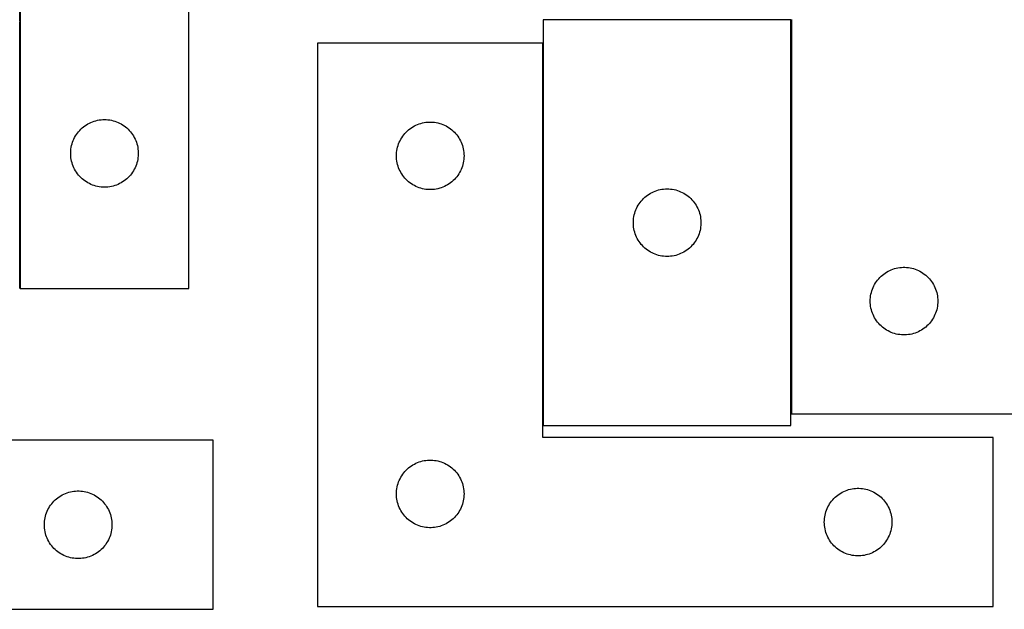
# Model space of a CAD drawing. Header units: millimetres. Extents: x 7 to 1441, y 7 to 449.
# Tile 4 of 6: x 778 to 1215, y 7 to 269. Entities that reach past the tile are written whole.
import ezdxf

# ---------------------------------------------------------------- set-up
doc = ezdxf.new("R2010")
doc.units = ezdxf.units.MM
doc.layers.add('COMMON', color=5, linetype='CONTINUOUS', true_color=0x0000ff)
doc.layers.add('CUT', color=7, linetype='CONTINUOUS', true_color=0x000000)

msp = doc.modelspace()

# ---------------------------------------------------------------- linework, layer by layer
at = {"layer": 'COMMON'}
for p, q in [((777.583703, 268.066713), (777.583703, 448.066713)), ((777.583703, 149.428522), (777.583703, 267.866712)), ((1120.133423, 93.885118), (1120.133423, 268.685117)), ((1009.933421, 258.350648), (1009.933421, 88.685117))]:
    msp.add_line(p, q, dxfattribs=at)
at = {"layer": 'CUT'}
for p, q in [((777.683703, 449.428522), (777.683703, 149.428522)), ((852.683703, 149.428522), (852.683703, 349.428522)), ((1010.033422, 268.685117), (1010.033422, 88.685117)), ((1120.033422, 268.685117), (1010.033422, 268.685117)), ((1120.033422, 88.685117), (1120.033422, 268.685117)), ((1120.233423, 268.885118), (1120.233423, 93.885118)), ((1009.833421, 258.350648), (909.833421, 258.350648)), ((909.833421, 258.350648), (909.833421, 8.350648)), ((1009.833421, 83.350648), (1009.833421, 258.350648)), ((808.477296, 222.845828), (809.176894, 223.173275)), ((809.176894, 223.173275), (809.892421, 223.464274)), ((809.892421, 223.464274), (810.62198, 223.718052)), ((810.62198, 223.718052), (811.363636, 223.933938)), ((811.363636, 223.933938), (812.115422, 224.111357)), ((812.115422, 224.111357), (812.875344, 224.24984)), ((812.875344, 224.24984), (813.641388, 224.34902)), ((813.641388, 224.34902), (814.411521, 224.408633)), ((814.411521, 224.408633), (815.183703, 224.428522)), ((815.183703, 224.428522), (815.955884, 224.408633)), ((815.955884, 224.408633), (816.726018, 224.34902)), ((816.726018, 224.34902), (817.492061, 224.24984)), ((817.492061, 224.24984), (818.251984, 224.111357)), ((818.251984, 224.111357), (819.003769, 223.933938)), ((819.003769, 223.933938), (819.745425, 223.718052)), ((819.745425, 223.718052), (820.474984, 223.464274)), ((820.474984, 223.464274), (821.190511, 223.173275)), ((821.190511, 223.173275), (821.89011, 222.845828)), ((956.388105, 222.949613), (957.14421, 223.107617)), ((957.14421, 223.107617), (957.907446, 223.226488)), ((957.907446, 223.226488), (958.675789, 223.305911)), ((958.675789, 223.305911), (959.447202, 223.345675)), ((959.447202, 223.345675), (960.21964, 223.345675)), ((960.21964, 223.345675), (960.991053, 223.305911)), ((960.991053, 223.305911), (961.759396, 223.226488)), ((961.759396, 223.226488), (962.522632, 223.107617)), ((962.522632, 223.107617), (963.278737, 222.949613)), ((803.186114, 218.431736), (803.665496, 219.037419)), ((803.665496, 219.037419), (804.175422, 219.617622)), ((804.175422, 219.617622), (804.71454, 220.170805)), ((804.71454, 220.170805), (805.281421, 220.695501)), ((805.281421, 220.695501), (805.87456, 221.190319)), ((805.87456, 221.190319), (806.492386, 221.653947)), ((806.492386, 221.653947), (807.13326, 222.085155)), ((807.13326, 222.085155), (807.795482, 222.4828)), ((807.795482, 222.4828), (808.477296, 222.845828)), ((821.89011, 222.845828), (822.571924, 222.4828)), ((822.571924, 222.4828), (823.234146, 222.085155)), ((823.234146, 222.085155), (823.875019, 221.653947)), ((823.875019, 221.653947), (824.492845, 221.190319)), ((824.492845, 221.190319), (825.085984, 220.695501)), ((825.085984, 220.695501), (825.652865, 220.170805)), ((825.652865, 220.170805), (826.191983, 219.617622)), ((826.191983, 219.617622), (826.701909, 219.037419)), ((826.701909, 219.037419), (827.181291, 218.431736)), ((948.566442, 218.25293), (949.091138, 218.81981)), ((949.091138, 218.81981), (949.644321, 219.358928)), ((949.644321, 219.358928), (950.224523, 219.868854)), ((950.224523, 219.868854), (950.830207, 220.348236)), ((950.830207, 220.348236), (951.459765, 220.795803)), ((951.459765, 220.795803), (952.111529, 221.210367)), ((952.111529, 221.210367), (952.78377, 221.59083)), ((952.78377, 221.59083), (953.474705, 221.936182)), ((953.474705, 221.936182), (954.182503, 222.245507)), ((954.182503, 222.245507), (954.905285, 222.517986)), ((954.905285, 222.517986), (955.641136, 222.752896)), ((955.641136, 222.752896), (956.388105, 222.949613)), ((963.278737, 222.949613), (964.025705, 222.752896)), ((964.025705, 222.752896), (964.761557, 222.517986)), ((964.761557, 222.517986), (965.484339, 222.245507)), ((965.484339, 222.245507), (966.192137, 221.936182)), ((966.192137, 221.936182), (966.883072, 221.59083)), ((966.883072, 221.59083), (967.555313, 221.210367)), ((967.555313, 221.210367), (968.207077, 220.795803)), ((968.207077, 220.795803), (968.836635, 220.348236)), ((968.836635, 220.348236), (969.442319, 219.868854)), ((969.442319, 219.868854), (970.022521, 219.358928)), ((970.022521, 219.358928), (970.575704, 218.81981)), ((970.575704, 218.81981), (971.1004, 218.25293)), ((800.781455, 213.620806), (801.016364, 214.356657)), ((801.016364, 214.356657), (801.288843, 215.07944)), ((801.288843, 215.07944), (801.598169, 215.787238)), ((801.598169, 215.787238), (801.943521, 216.478173)), ((801.943521, 216.478173), (802.323983, 217.150414)), ((802.323983, 217.150414), (802.738547, 217.802178)), ((802.738547, 217.802178), (803.186114, 218.431736)), ((827.181291, 218.431736), (827.628858, 217.802178)), ((827.628858, 217.802178), (828.043422, 217.150414)), ((828.043422, 217.150414), (828.423885, 216.478173)), ((828.423885, 216.478173), (828.769237, 215.787238)), ((828.769237, 215.787238), (829.078562, 215.07944)), ((829.078562, 215.07944), (829.351041, 214.356657)), ((829.351041, 214.356657), (829.585951, 213.620806)), ((945.797669, 213.641929), (946.088667, 214.357456)), ((946.088667, 214.357456), (946.416115, 215.057055)), ((946.416115, 215.057055), (946.779142, 215.738869)), ((946.779142, 215.738869), (947.176788, 216.401091)), ((947.176788, 216.401091), (947.607996, 217.041964)), ((947.607996, 217.041964), (948.071624, 217.65979)), ((948.071624, 217.65979), (948.566442, 218.25293)), ((971.1004, 218.25293), (971.595218, 217.65979)), ((971.595218, 217.65979), (972.058846, 217.041964)), ((972.058846, 217.041964), (972.490054, 216.401091)), ((972.490054, 216.401091), (972.8877, 215.738869)), ((972.8877, 215.738869), (973.250727, 215.057055)), ((973.250727, 215.057055), (973.578175, 214.357456)), ((973.578175, 214.357456), (973.869173, 213.641929)), ((800.188676, 209.81474), (800.22844, 210.586154)), ((800.22844, 210.586154), (800.307863, 211.354497)), ((800.307863, 211.354497), (800.426733, 212.117733)), ((800.426733, 212.117733), (800.584737, 212.873838)), ((800.584737, 212.873838), (800.781455, 213.620806)), ((829.585951, 213.620806), (829.782668, 212.873838)), ((829.782668, 212.873838), (829.940672, 212.117733)), ((829.940672, 212.117733), (830.059543, 211.354497)), ((830.059543, 211.354497), (830.138966, 210.586154)), ((830.138966, 210.586154), (830.17873, 209.81474)), ((944.85331, 209.122829), (944.912923, 209.892963)), ((944.912923, 209.892963), (945.012102, 210.659006)), ((945.012102, 210.659006), (945.150586, 211.418929)), ((945.150586, 211.418929), (945.328005, 212.170714)), ((945.328005, 212.170714), (945.54389, 212.91237)), ((945.54389, 212.91237), (945.797669, 213.641929)), ((973.869173, 213.641929), (974.122952, 212.91237)), ((974.122952, 212.91237), (974.338837, 212.170714)), ((974.338837, 212.170714), (974.516256, 211.418929)), ((974.516256, 211.418929), (974.654739, 210.659006)), ((974.654739, 210.659006), (974.753919, 209.892963)), ((974.753919, 209.892963), (974.813532, 209.122829)), ((800.188676, 209.042303), (800.188676, 209.81474)), ((800.22844, 208.27089), (800.188676, 209.042303)), ((800.307863, 207.502546), (800.22844, 208.27089)), ((800.426733, 206.73931), (800.307863, 207.502546)), ((800.584737, 205.983206), (800.426733, 206.73931)), ((800.781455, 205.236237), (800.584737, 205.983206)), ((829.782668, 205.983206), (829.585951, 205.236237)), ((829.940672, 206.73931), (829.782668, 205.983206)), ((830.059543, 207.502546), (829.940672, 206.73931)), ((830.138966, 208.27089), (830.059543, 207.502546)), ((830.17873, 209.042303), (830.138966, 208.27089)), ((830.17873, 209.81474), (830.17873, 209.042303)), ((944.833421, 208.350648), (944.85331, 209.122829)), ((944.85331, 207.578466), (944.833421, 208.350648)), ((944.912923, 206.808333), (944.85331, 207.578466)), ((945.012102, 206.042289), (944.912923, 206.808333)), ((945.150586, 205.282367), (945.012102, 206.042289)), ((974.654739, 206.042289), (974.516256, 205.282367)), ((974.753919, 206.808333), (974.654739, 206.042289)), ((974.813532, 207.578466), (974.753919, 206.808333)), ((974.813532, 209.122829), (974.833421, 208.350648)), ((974.833421, 208.350648), (974.813532, 207.578466)), ((801.016364, 204.500386), (800.781455, 205.236237)), ((801.288843, 203.777603), (801.016364, 204.500386)), ((801.598169, 203.069806), (801.288843, 203.777603)), ((801.943521, 202.378871), (801.598169, 203.069806)), ((802.323983, 201.70663), (801.943521, 202.378871)), ((802.738547, 201.054866), (802.323983, 201.70663)), ((828.043422, 201.70663), (827.628858, 201.054866)), ((828.423885, 202.378871), (828.043422, 201.70663)), ((828.769237, 203.069806), (828.423885, 202.378871)), ((829.078562, 203.777603), (828.769237, 203.069806)), ((829.351041, 204.500386), (829.078562, 203.777603)), ((829.585951, 205.236237), (829.351041, 204.500386)), ((945.328005, 204.530581), (945.150586, 205.282367)), ((945.54389, 203.788925), (945.328005, 204.530581)), ((945.797669, 203.059366), (945.54389, 203.788925)), ((946.088667, 202.343839), (945.797669, 203.059366)), ((946.416115, 201.644241), (946.088667, 202.343839)), ((946.779142, 200.962427), (946.416115, 201.644241)), ((973.250727, 201.644241), (972.8877, 200.962427)), ((973.578175, 202.343839), (973.250727, 201.644241)), ((973.869173, 203.059366), (973.578175, 202.343839)), ((974.122952, 203.788925), (973.869173, 203.059366)), ((974.338837, 204.530581), (974.122952, 203.788925)), ((974.516256, 205.282367), (974.338837, 204.530581)), ((803.186114, 200.425308), (802.738547, 201.054866)), ((803.665496, 199.819624), (803.186114, 200.425308)), ((804.175422, 199.239422), (803.665496, 199.819624)), ((804.71454, 198.686239), (804.175422, 199.239422)), ((805.281421, 198.161543), (804.71454, 198.686239)), ((805.87456, 197.666725), (805.281421, 198.161543)), ((806.492386, 197.203097), (805.87456, 197.666725)), ((807.13326, 196.771888), (806.492386, 197.203097)), ((807.795482, 196.374243), (807.13326, 196.771888)), ((823.234146, 196.771888), (822.571924, 196.374243)), ((823.875019, 197.203097), (823.234146, 196.771888)), ((824.492845, 197.666725), (823.875019, 197.203097)), ((825.085984, 198.161543), (824.492845, 197.666725)), ((825.652865, 198.686239), (825.085984, 198.161543)), ((826.191983, 199.239422), (825.652865, 198.686239)), ((826.701909, 199.819624), (826.191983, 199.239422)), ((827.181291, 200.425308), (826.701909, 199.819624)), ((827.628858, 201.054866), (827.181291, 200.425308)), ((947.176788, 200.300205), (946.779142, 200.962427)), ((947.607996, 199.659331), (947.176788, 200.300205)), ((948.071624, 199.041505), (947.607996, 199.659331)), ((948.566442, 198.448366), (948.071624, 199.041505)), ((949.091138, 197.881485), (948.566442, 198.448366)), ((949.644321, 197.342367), (949.091138, 197.881485)), ((950.224523, 196.832441), (949.644321, 197.342367)), ((950.830207, 196.353059), (950.224523, 196.832441)), ((969.442319, 196.832441), (968.836635, 196.353059)), ((970.022521, 197.342367), (969.442319, 196.832441)), ((970.575704, 197.881485), (970.022521, 197.342367)), ((971.1004, 198.448366), (970.575704, 197.881485)), ((971.595218, 199.041505), (971.1004, 198.448366)), ((972.058846, 199.659331), (971.595218, 199.041505)), ((972.490054, 200.300205), (972.058846, 199.659331)), ((972.8877, 200.962427), (972.490054, 200.300205)), ((808.477296, 196.011216), (807.795482, 196.374243)), ((809.176894, 195.683768), (808.477296, 196.011216)), ((809.892421, 195.392769), (809.176894, 195.683768)), ((810.62198, 195.138991), (809.892421, 195.392769)), ((811.363636, 194.923106), (810.62198, 195.138991)), ((812.115422, 194.745686), (811.363636, 194.923106)), ((812.875344, 194.607203), (812.115422, 194.745686)), ((813.641388, 194.508024), (812.875344, 194.607203)), ((814.411521, 194.44841), (813.641388, 194.508024)), ((815.183703, 194.428522), (814.411521, 194.44841)), ((815.955884, 194.44841), (815.183703, 194.428522)), ((816.726018, 194.508024), (815.955884, 194.44841)), ((817.492061, 194.607203), (816.726018, 194.508024)), ((818.251984, 194.745686), (817.492061, 194.607203)), ((819.003769, 194.923106), (818.251984, 194.745686)), ((819.745425, 195.138991), (819.003769, 194.923106)), ((820.474984, 195.392769), (819.745425, 195.138991)), ((821.190511, 195.683768), (820.474984, 195.392769)), ((821.89011, 196.011216), (821.190511, 195.683768)), ((822.571924, 196.374243), (821.89011, 196.011216)), ((951.459765, 195.905492), (950.830207, 196.353059)), ((952.111529, 195.490928), (951.459765, 195.905492)), ((952.78377, 195.110466), (952.111529, 195.490928)), ((953.474705, 194.765114), (952.78377, 195.110466)), ((954.182503, 194.455788), (953.474705, 194.765114)), ((954.905285, 194.183309), (954.182503, 194.455788)), ((955.641136, 193.9484), (954.905285, 194.183309)), ((956.388105, 193.751682), (955.641136, 193.9484)), ((957.14421, 193.593678), (956.388105, 193.751682)), ((957.907446, 193.474808), (957.14421, 193.593678)), ((958.675789, 193.395385), (957.907446, 193.474808)), ((959.447202, 193.355621), (958.675789, 193.395385)), ((960.21964, 193.355621), (959.447202, 193.355621)), ((960.991053, 193.395385), (960.21964, 193.355621)), ((961.759396, 193.474808), (960.991053, 193.395385)), ((962.522632, 193.593678), (961.759396, 193.474808)), ((963.278737, 193.751682), (962.522632, 193.593678)), ((964.025705, 193.9484), (963.278737, 193.751682)), ((964.761557, 194.183309), (964.025705, 193.9484)), ((965.484339, 194.455788), (964.761557, 194.183309)), ((966.192137, 194.765114), (965.484339, 194.455788)), ((966.883072, 195.110466), (966.192137, 194.765114)), ((967.555313, 195.490928), (966.883072, 195.110466)), ((968.207077, 195.905492), (967.555313, 195.490928)), ((968.836635, 196.353059), (968.207077, 195.905492)), ((1058.327015, 192.102423), (1059.026613, 192.42987)), ((1059.026613, 192.42987), (1059.742141, 192.720869)), ((1059.742141, 192.720869), (1060.471699, 192.974648)), ((1060.471699, 192.974648), (1061.213355, 193.190533)), ((1061.213355, 193.190533), (1061.965141, 193.367952)), ((1061.965141, 193.367952), (1062.725063, 193.506435)), ((1062.725063, 193.506435), (1063.491107, 193.605615)), ((1063.491107, 193.605615), (1064.261241, 193.665228)), ((1064.261241, 193.665228), (1065.033422, 193.685117)), ((1065.033422, 193.685117), (1065.805603, 193.665228)), ((1065.805603, 193.665228), (1066.575737, 193.605615)), ((1066.575737, 193.605615), (1067.341781, 193.506435)), ((1067.341781, 193.506435), (1068.101703, 193.367952)), ((1068.101703, 193.367952), (1068.853489, 193.190533)), ((1068.853489, 193.190533), (1069.595144, 192.974648)), ((1069.595144, 192.974648), (1070.324703, 192.720869)), ((1070.324703, 192.720869), (1071.040231, 192.42987)), ((1071.040231, 192.42987), (1071.739829, 192.102423)), ((1053.035833, 187.688331), (1053.515215, 188.294014)), ((1053.515215, 188.294014), (1054.025141, 188.874217)), ((1054.025141, 188.874217), (1054.56426, 189.4274)), ((1054.56426, 189.4274), (1055.13114, 189.952096)), ((1055.13114, 189.952096), (1055.72428, 190.446914)), ((1055.72428, 190.446914), (1056.342105, 190.910542)), ((1056.342105, 190.910542), (1056.982979, 191.34175)), ((1056.982979, 191.34175), (1057.645201, 191.739395)), ((1057.645201, 191.739395), (1058.327015, 192.102423)), ((1071.739829, 192.102423), (1072.421643, 191.739395)), ((1072.421643, 191.739395), (1073.083865, 191.34175)), ((1073.083865, 191.34175), (1073.724738, 190.910542)), ((1073.724738, 190.910542), (1074.342564, 190.446914)), ((1074.342564, 190.446914), (1074.935704, 189.952096)), ((1074.935704, 189.952096), (1075.502584, 189.4274)), ((1075.502584, 189.4274), (1076.041702, 188.874217)), ((1076.041702, 188.874217), (1076.551629, 188.294014)), ((1076.551629, 188.294014), (1077.031011, 187.688331)), ((1050.866084, 183.613253), (1051.138562, 184.336035)), ((1051.138562, 184.336035), (1051.447888, 185.043833)), ((1051.447888, 185.043833), (1051.79324, 185.734768)), ((1051.79324, 185.734768), (1052.173703, 186.407009)), ((1052.173703, 186.407009), (1052.588267, 187.058773)), ((1052.588267, 187.058773), (1053.035833, 187.688331)), ((1077.031011, 187.688331), (1077.478577, 187.058773)), ((1077.478577, 187.058773), (1077.893141, 186.407009)), ((1077.893141, 186.407009), (1078.273604, 185.734768)), ((1078.273604, 185.734768), (1078.618956, 185.043833)), ((1078.618956, 185.043833), (1078.928281, 184.336035)), ((1078.928281, 184.336035), (1079.20076, 183.613253)), ((1050.038395, 179.071336), (1050.078159, 179.842749)), ((1050.078159, 179.842749), (1050.157582, 180.611092)), ((1050.157582, 180.611092), (1050.276453, 181.374328)), ((1050.276453, 181.374328), (1050.434456, 182.130433)), ((1050.434456, 182.130433), (1050.631174, 182.877401)), ((1050.631174, 182.877401), (1050.866084, 183.613253)), ((1079.20076, 183.613253), (1079.43567, 182.877401)), ((1079.43567, 182.877401), (1079.632388, 182.130433)), ((1079.632388, 182.130433), (1079.790391, 181.374328)), ((1079.790391, 181.374328), (1079.909262, 180.611092)), ((1079.909262, 180.611092), (1079.988685, 179.842749)), ((1079.988685, 179.842749), (1080.028449, 179.071336)), ((1050.038395, 178.298898), (1050.038395, 179.071336)), ((1050.078159, 177.527485), (1050.038395, 178.298898)), ((1050.157582, 176.759141), (1050.078159, 177.527485)), ((1050.276453, 175.995905), (1050.157582, 176.759141)), ((1050.434456, 175.239801), (1050.276453, 175.995905)), ((1050.631174, 174.492832), (1050.434456, 175.239801)), ((1079.632388, 175.239801), (1079.43567, 174.492832)), ((1079.790391, 175.995905), (1079.632388, 175.239801)), ((1079.909262, 176.759141), (1079.790391, 175.995905)), ((1079.988685, 177.527485), (1079.909262, 176.759141)), ((1080.028449, 178.298898), (1079.988685, 177.527485)), ((1080.028449, 179.071336), (1080.028449, 178.298898)), ((1050.866084, 173.756981), (1050.631174, 174.492832)), ((1051.138562, 173.034198), (1050.866084, 173.756981)), ((1051.447888, 172.326401), (1051.138562, 173.034198)), ((1051.79324, 171.635466), (1051.447888, 172.326401)), ((1052.173703, 170.963225), (1051.79324, 171.635466)), ((1052.588267, 170.311461), (1052.173703, 170.963225)), ((1077.893141, 170.963225), (1077.478577, 170.311461)), ((1078.273604, 171.635466), (1077.893141, 170.963225)), ((1078.618956, 172.326401), (1078.273604, 171.635466)), ((1078.928281, 173.034198), (1078.618956, 172.326401)), ((1079.20076, 173.756981), (1078.928281, 173.034198)), ((1079.43567, 174.492832), (1079.20076, 173.756981)), ((1053.035833, 169.681903), (1052.588267, 170.311461)), ((1053.515215, 169.076219), (1053.035833, 169.681903)), ((1054.025141, 168.496017), (1053.515215, 169.076219)), ((1054.56426, 167.942834), (1054.025141, 168.496017)), ((1055.13114, 167.418138), (1054.56426, 167.942834)), ((1055.72428, 166.92332), (1055.13114, 167.418138)), ((1056.342105, 166.459692), (1055.72428, 166.92332)), ((1056.982979, 166.028483), (1056.342105, 166.459692)), ((1073.724738, 166.459692), (1073.083865, 166.028483)), ((1074.342564, 166.92332), (1073.724738, 166.459692)), ((1074.935704, 167.418138), (1074.342564, 166.92332)), ((1075.502584, 167.942834), (1074.935704, 167.418138)), ((1076.041702, 168.496017), (1075.502584, 167.942834)), ((1076.551629, 169.076219), (1076.041702, 168.496017)), ((1077.031011, 169.681903), (1076.551629, 169.076219)), ((1077.478577, 170.311461), (1077.031011, 169.681903)), ((1057.645201, 165.630838), (1056.982979, 166.028483)), ((1058.327015, 165.267811), (1057.645201, 165.630838)), ((1059.026613, 164.940363), (1058.327015, 165.267811)), ((1059.742141, 164.649365), (1059.026613, 164.940363)), ((1060.471699, 164.395586), (1059.742141, 164.649365)), ((1061.213355, 164.179701), (1060.471699, 164.395586)), ((1061.965141, 164.002282), (1061.213355, 164.179701)), ((1062.725063, 163.863798), (1061.965141, 164.002282)), ((1063.491107, 163.764619), (1062.725063, 163.863798)), ((1064.261241, 163.705005), (1063.491107, 163.764619)), ((1065.033422, 163.685117), (1064.261241, 163.705005)), ((1065.805603, 163.705005), (1065.033422, 163.685117)), ((1066.575737, 163.764619), (1065.805603, 163.705005)), ((1067.341781, 163.863798), (1066.575737, 163.764619)), ((1068.101703, 164.002282), (1067.341781, 163.863798)), ((1068.853489, 164.179701), (1068.101703, 164.002282)), ((1069.595144, 164.395586), (1068.853489, 164.179701)), ((1070.324703, 164.649365), (1069.595144, 164.395586)), ((1071.040231, 164.940363), (1070.324703, 164.649365)), ((1071.739829, 165.267811), (1071.040231, 164.940363)), ((1072.421643, 165.630838), (1071.739829, 165.267811)), ((1073.083865, 166.028483), (1072.421643, 165.630838)), ((1163.183772, 157.1253), (1163.874707, 157.470652)), ((1163.874707, 157.470652), (1164.582505, 157.779977)), ((1164.582505, 157.779977), (1165.305287, 158.052456)), ((1165.305287, 158.052456), (1166.041138, 158.287366)), ((1166.041138, 158.287366), (1166.788107, 158.484083)), ((1166.788107, 158.484083), (1167.544212, 158.642087)), ((1167.544212, 158.642087), (1168.307448, 158.760958)), ((1168.307448, 158.760958), (1169.075791, 158.840381)), ((1169.075791, 158.840381), (1169.847204, 158.880145)), ((1169.847204, 158.880145), (1170.619642, 158.880145)), ((1170.619642, 158.880145), (1171.391055, 158.840381)), ((1171.391055, 158.840381), (1172.159398, 158.760958)), ((1172.159398, 158.760958), (1172.922634, 158.642087)), ((1172.922634, 158.642087), (1173.678739, 158.484083)), ((1173.678739, 158.484083), (1174.425707, 158.287366)), ((1174.425707, 158.287366), (1175.161559, 158.052456)), ((1175.161559, 158.052456), (1175.884341, 157.779977)), ((1175.884341, 157.779977), (1176.592139, 157.470652)), ((1176.592139, 157.470652), (1177.283074, 157.1253)), ((1158.007998, 152.576434), (1158.471626, 153.19426)), ((1158.471626, 153.19426), (1158.966444, 153.7874)), ((1158.966444, 153.7874), (1159.49114, 154.35428)), ((1159.49114, 154.35428), (1160.044323, 154.893398)), ((1160.044323, 154.893398), (1160.624525, 155.403324)), ((1160.624525, 155.403324), (1161.230209, 155.882706)), ((1161.230209, 155.882706), (1161.859767, 156.330273)), ((1161.859767, 156.330273), (1162.511531, 156.744837)), ((1162.511531, 156.744837), (1163.183772, 157.1253)), ((1177.283074, 157.1253), (1177.955315, 156.744837)), ((1177.955315, 156.744837), (1178.607079, 156.330273)), ((1178.607079, 156.330273), (1179.236637, 155.882706)), ((1179.236637, 155.882706), (1179.842321, 155.403324)), ((1179.842321, 155.403324), (1180.422523, 154.893398)), ((1180.422523, 154.893398), (1180.975706, 154.35428)), ((1180.975706, 154.35428), (1181.500402, 153.7874)), ((1181.500402, 153.7874), (1181.99522, 153.19426)), ((1181.99522, 153.19426), (1182.458848, 152.576434)), ((777.683703, 149.428522), (852.683703, 149.428522)), ((1155.943892, 148.44684), (1156.197671, 149.176399)), ((1156.197671, 149.176399), (1156.488669, 149.891926)), ((1156.488669, 149.891926), (1156.816117, 150.591525)), ((1156.816117, 150.591525), (1157.179144, 151.273339)), ((1157.179144, 151.273339), (1157.57679, 151.935561)), ((1157.57679, 151.935561), (1158.007998, 152.576434)), ((1182.458848, 152.576434), (1182.890056, 151.935561)), ((1182.890056, 151.935561), (1183.287702, 151.273339)), ((1183.287702, 151.273339), (1183.650729, 150.591525)), ((1183.650729, 150.591525), (1183.978177, 149.891926)), ((1183.978177, 149.891926), (1184.269175, 149.176399)), ((1184.269175, 149.176399), (1184.522954, 148.44684)), ((1155.233423, 143.885118), (1155.253312, 144.657299)), ((1155.253312, 144.657299), (1155.312925, 145.427433)), ((1155.312925, 145.427433), (1155.412104, 146.193476)), ((1155.412104, 146.193476), (1155.550588, 146.953399)), ((1155.550588, 146.953399), (1155.728007, 147.705185)), ((1155.728007, 147.705185), (1155.943892, 148.44684)), ((1184.522954, 148.44684), (1184.738839, 147.705185)), ((1184.738839, 147.705185), (1184.916258, 146.953399)), ((1184.916258, 146.953399), (1185.054741, 146.193476)), ((1185.054741, 146.193476), (1185.153921, 145.427433)), ((1185.153921, 145.427433), (1185.213534, 144.657299)), ((1185.213534, 144.657299), (1185.233423, 143.885118)), ((1155.253312, 143.112936), (1155.233423, 143.885118)), ((1155.312925, 142.342803), (1155.253312, 143.112936)), ((1155.412104, 141.576759), (1155.312925, 142.342803)), ((1155.550588, 140.816837), (1155.412104, 141.576759)), ((1155.728007, 140.065051), (1155.550588, 140.816837)), ((1155.943892, 139.323395), (1155.728007, 140.065051)), ((1184.738839, 140.065051), (1184.522954, 139.323395)), ((1184.916258, 140.816837), (1184.738839, 140.065051)), ((1185.054741, 141.576759), (1184.916258, 140.816837)), ((1185.153921, 142.342803), (1185.054741, 141.576759)), ((1185.213534, 143.112936), (1185.153921, 142.342803)), ((1185.233423, 143.885118), (1185.213534, 143.112936)), ((1156.197671, 138.593837), (1155.943892, 139.323395)), ((1156.488669, 137.878309), (1156.197671, 138.593837)), ((1156.816117, 137.178711), (1156.488669, 137.878309)), ((1157.179144, 136.496897), (1156.816117, 137.178711)), ((1157.57679, 135.834675), (1157.179144, 136.496897)), ((1158.007998, 135.193801), (1157.57679, 135.834675)), ((1182.890056, 135.834675), (1182.458848, 135.193801)), ((1183.287702, 136.496897), (1182.890056, 135.834675)), ((1183.650729, 137.178711), (1183.287702, 136.496897)), ((1183.978177, 137.878309), (1183.650729, 137.178711)), ((1184.269175, 138.593837), (1183.978177, 137.878309)), ((1184.522954, 139.323395), (1184.269175, 138.593837)), ((1158.471626, 134.575976), (1158.007998, 135.193801)), ((1158.966444, 133.982836), (1158.471626, 134.575976)), ((1159.49114, 133.415955), (1158.966444, 133.982836)), ((1160.044323, 132.876837), (1159.49114, 133.415955)), ((1160.624525, 132.366911), (1160.044323, 132.876837)), ((1161.230209, 131.887529), (1160.624525, 132.366911)), ((1161.859767, 131.439963), (1161.230209, 131.887529)), ((1162.511531, 131.025398), (1161.859767, 131.439963)), ((1178.607079, 131.439963), (1177.955315, 131.025398)), ((1179.236637, 131.887529), (1178.607079, 131.439963)), ((1179.842321, 132.366911), (1179.236637, 131.887529)), ((1180.422523, 132.876837), (1179.842321, 132.366911)), ((1180.975706, 133.415955), (1180.422523, 132.876837)), ((1181.500402, 133.982836), (1180.975706, 133.415955)), ((1181.99522, 134.575976), (1181.500402, 133.982836)), ((1182.458848, 135.193801), (1181.99522, 134.575976)), ((1163.183772, 130.644936), (1162.511531, 131.025398)), ((1163.874707, 130.299584), (1163.183772, 130.644936)), ((1164.582505, 129.990258), (1163.874707, 130.299584)), ((1165.305287, 129.717779), (1164.582505, 129.990258)), ((1166.041138, 129.48287), (1165.305287, 129.717779)), ((1166.788107, 129.286152), (1166.041138, 129.48287)), ((1167.544212, 129.128149), (1166.788107, 129.286152)), ((1168.307448, 129.009278), (1167.544212, 129.128149)), ((1169.075791, 128.929855), (1168.307448, 129.009278)), ((1169.847204, 128.890091), (1169.075791, 128.929855)), ((1170.619642, 128.890091), (1169.847204, 128.890091)), ((1171.391055, 128.929855), (1170.619642, 128.890091)), ((1172.159398, 129.009278), (1171.391055, 128.929855)), ((1172.922634, 129.128149), (1172.159398, 129.009278)), ((1173.678739, 129.286152), (1172.922634, 129.128149)), ((1174.425707, 129.48287), (1173.678739, 129.286152)), ((1175.161559, 129.717779), (1174.425707, 129.48287)), ((1175.884341, 129.990258), (1175.161559, 129.717779)), ((1176.592139, 130.299584), (1175.884341, 129.990258)), ((1177.283074, 130.644936), (1176.592139, 130.299584)), ((1177.955315, 131.025398), (1177.283074, 130.644936)), ((1120.233423, 93.885118), (1220.233423, 93.885118)), ((1010.033422, 88.685117), (1120.033422, 88.685117)), ((1209.833421, 83.350648), (1009.833421, 83.350648)), ((1209.833421, 8.350648), (1209.833421, 83.350648)), ((863.496813, 82.158021), (663.496813, 82.158021)), ((863.496813, 7.158021), (863.496813, 82.158021)), ((950.224523, 69.868854), (950.830207, 70.348236)), ((950.830207, 70.348236), (951.459765, 70.795803)), ((951.459765, 70.795803), (952.111529, 71.210367)), ((952.111529, 71.210367), (952.78377, 71.59083)), ((952.78377, 71.59083), (953.474705, 71.936182)), ((953.474705, 71.936182), (954.182503, 72.245507)), ((954.182503, 72.245507), (954.905285, 72.517986)), ((954.905285, 72.517986), (955.641136, 72.752896)), ((955.641136, 72.752896), (956.388105, 72.949613)), ((956.388105, 72.949613), (957.14421, 73.107617)), ((957.14421, 73.107617), (957.907446, 73.226488)), ((957.907446, 73.226488), (958.675789, 73.305911)), ((958.675789, 73.305911), (959.447202, 73.345675)), ((959.447202, 73.345675), (960.21964, 73.345675)), ((960.21964, 73.345675), (960.991053, 73.305911)), ((960.991053, 73.305911), (961.759396, 73.226488)), ((961.759396, 73.226488), (962.522632, 73.107617)), ((962.522632, 73.107617), (963.278737, 72.949613)), ((963.278737, 72.949613), (964.025705, 72.752896)), ((964.025705, 72.752896), (964.761557, 72.517986)), ((964.761557, 72.517986), (965.484339, 72.245507)), ((965.484339, 72.245507), (966.192137, 71.936182)), ((966.192137, 71.936182), (966.883072, 71.59083)), ((966.883072, 71.59083), (967.555313, 71.210367)), ((967.555313, 71.210367), (968.207077, 70.795803)), ((968.207077, 70.795803), (968.836635, 70.348236)), ((968.836635, 70.348236), (969.442319, 69.868854)), ((946.416115, 65.057055), (946.779142, 65.738869)), ((946.779142, 65.738869), (947.176788, 66.401091)), ((947.176788, 66.401091), (947.607996, 67.041964)), ((947.607996, 67.041964), (948.071624, 67.65979)), ((948.071624, 67.65979), (948.566442, 68.25293)), ((948.566442, 68.25293), (949.091138, 68.81981)), ((949.091138, 68.81981), (949.644321, 69.358928)), ((949.644321, 69.358928), (950.224523, 69.868854)), ((969.442319, 69.868854), (970.022521, 69.358928)), ((970.022521, 69.358928), (970.575704, 68.81981)), ((970.575704, 68.81981), (971.1004, 68.25293)), ((971.1004, 68.25293), (971.595218, 67.65979)), ((971.595218, 67.65979), (972.058846, 67.041964)), ((972.058846, 67.041964), (972.490054, 66.401091)), ((972.490054, 66.401091), (972.8877, 65.738869)), ((972.8877, 65.738869), (973.250727, 65.057055)), ((945.012102, 60.659006), (945.150586, 61.418929)), ((945.150586, 61.418929), (945.328005, 62.170714)), ((945.328005, 62.170714), (945.54389, 62.91237)), ((945.54389, 62.91237), (945.797669, 63.641929)), ((945.797669, 63.641929), (946.088667, 64.357456)), ((946.088667, 64.357456), (946.416115, 65.057055)), ((973.250727, 65.057055), (973.578175, 64.357456)), ((973.578175, 64.357456), (973.869173, 63.641929)), ((973.869173, 63.641929), (974.122952, 62.91237)), ((974.122952, 62.91237), (974.338837, 62.170714)), ((974.338837, 62.170714), (974.516256, 61.418929)), ((974.516256, 61.418929), (974.654739, 60.659006)), ((794.493599, 56.655609), (795.123157, 57.103176)), ((795.123157, 57.103176), (795.774921, 57.51774)), ((795.774921, 57.51774), (796.447162, 57.898203)), ((796.447162, 57.898203), (797.138097, 58.243555)), ((797.138097, 58.243555), (797.845895, 58.55288)), ((797.845895, 58.55288), (798.568677, 58.825359)), ((798.568677, 58.825359), (799.304528, 59.060269)), ((799.304528, 59.060269), (800.051497, 59.256986)), ((800.051497, 59.256986), (800.807602, 59.41499)), ((800.807602, 59.41499), (801.570838, 59.533861)), ((801.570838, 59.533861), (802.339181, 59.613284)), ((802.339181, 59.613284), (803.110594, 59.653048)), ((803.110594, 59.653048), (803.883032, 59.653048)), ((803.883032, 59.653048), (804.654445, 59.613284)), ((804.654445, 59.613284), (805.422788, 59.533861)), ((805.422788, 59.533861), (806.186024, 59.41499)), ((806.186024, 59.41499), (806.942129, 59.256986)), ((806.942129, 59.256986), (807.689098, 59.060269)), ((807.689098, 59.060269), (808.424949, 58.825359)), ((808.424949, 58.825359), (809.147731, 58.55288)), ((809.147731, 58.55288), (809.855529, 58.243555)), ((809.855529, 58.243555), (810.546464, 57.898203)), ((810.546464, 57.898203), (811.218705, 57.51774)), ((811.218705, 57.51774), (811.870469, 57.103176)), ((811.870469, 57.103176), (812.500027, 56.655609)), ((944.833421, 58.350648), (944.85331, 59.122829)), ((944.85331, 57.578466), (944.833421, 58.350648)), ((944.85331, 59.122829), (944.912923, 59.892963)), ((944.912923, 56.808333), (944.85331, 57.578466)), ((944.912923, 59.892963), (945.012102, 60.659006)), ((974.654739, 60.659006), (974.753919, 59.892963)), ((974.753919, 59.892963), (974.813532, 59.122829)), ((974.813532, 57.578466), (974.753919, 56.808333)), ((974.813532, 59.122829), (974.833421, 58.350648)), ((974.833421, 58.350648), (974.813532, 57.578466)), ((1139.091138, 56.31981), (1139.644321, 56.858928)), ((1139.644321, 56.858928), (1140.224523, 57.368854)), ((1140.224523, 57.368854), (1140.830207, 57.848236)), ((1140.830207, 57.848236), (1141.459765, 58.295803)), ((1141.459765, 58.295803), (1142.111529, 58.710367)), ((1142.111529, 58.710367), (1142.78377, 59.09083)), ((1142.78377, 59.09083), (1143.474705, 59.436182)), ((1143.474705, 59.436182), (1144.182503, 59.745507)), ((1144.182503, 59.745507), (1144.905285, 60.017986)), ((1144.905285, 60.017986), (1145.641136, 60.252896)), ((1145.641136, 60.252896), (1146.388105, 60.449613)), ((1146.388105, 60.449613), (1147.14421, 60.607617)), ((1147.14421, 60.607617), (1147.907446, 60.726488)), ((1147.907446, 60.726488), (1148.675789, 60.805911)), ((1148.675789, 60.805911), (1149.447202, 60.845675)), ((1149.447202, 60.845675), (1150.21964, 60.845675)), ((1150.21964, 60.845675), (1150.991053, 60.805911)), ((1150.991053, 60.805911), (1151.759396, 60.726488)), ((1151.759396, 60.726488), (1152.522632, 60.607617)), ((1152.522632, 60.607617), (1153.278737, 60.449613)), ((1153.278737, 60.449613), (1154.025705, 60.252896)), ((1154.025705, 60.252896), (1154.761557, 60.017986)), ((1154.761557, 60.017986), (1155.484339, 59.745507)), ((1155.484339, 59.745507), (1156.192137, 59.436182)), ((1156.192137, 59.436182), (1156.883072, 59.09083)), ((1156.883072, 59.09083), (1157.555313, 58.710367)), ((1157.555313, 58.710367), (1158.207077, 58.295803)), ((1158.207077, 58.295803), (1158.836635, 57.848236)), ((1158.836635, 57.848236), (1159.442319, 57.368854)), ((1159.442319, 57.368854), (1160.022521, 56.858928)), ((1160.022521, 56.858928), (1160.575704, 56.31981)), ((790.442534, 52.046242), (790.84018, 52.708464)), ((790.84018, 52.708464), (791.271388, 53.349337)), ((791.271388, 53.349337), (791.735016, 53.967163)), ((791.735016, 53.967163), (792.229834, 54.560303)), ((792.229834, 54.560303), (792.75453, 55.127183)), ((792.75453, 55.127183), (793.307713, 55.666301)), ((793.307713, 55.666301), (793.887915, 56.176227)), ((793.887915, 56.176227), (794.493599, 56.655609)), ((812.500027, 56.655609), (813.105711, 56.176227)), ((813.105711, 56.176227), (813.685913, 55.666301)), ((813.685913, 55.666301), (814.239096, 55.127183)), ((814.239096, 55.127183), (814.763792, 54.560303)), ((814.763792, 54.560303), (815.25861, 53.967163)), ((815.25861, 53.967163), (815.722238, 53.349337)), ((815.722238, 53.349337), (816.153446, 52.708464)), ((816.153446, 52.708464), (816.551092, 52.046242)), ((945.012102, 56.042289), (944.912923, 56.808333)), ((945.150586, 55.282367), (945.012102, 56.042289)), ((945.328005, 54.530581), (945.150586, 55.282367)), ((945.54389, 53.788925), (945.328005, 54.530581)), ((945.797669, 53.059366), (945.54389, 53.788925)), ((946.088667, 52.343839), (945.797669, 53.059366)), ((973.869173, 53.059366), (973.578175, 52.343839)), ((974.122952, 53.788925), (973.869173, 53.059366)), ((974.338837, 54.530581), (974.122952, 53.788925)), ((974.516256, 55.282367), (974.338837, 54.530581)), ((974.654739, 56.042289), (974.516256, 55.282367)), ((974.753919, 56.808333), (974.654739, 56.042289)), ((1136.088667, 51.857456), (1136.416115, 52.557055)), ((1136.416115, 52.557055), (1136.779142, 53.238869)), ((1136.779142, 53.238869), (1137.176788, 53.901091)), ((1137.176788, 53.901091), (1137.607996, 54.541964)), ((1137.607996, 54.541964), (1138.071624, 55.15979)), ((1138.071624, 55.15979), (1138.566442, 55.75293)), ((1138.566442, 55.75293), (1139.091138, 56.31981)), ((1160.575704, 56.31981), (1161.1004, 55.75293)), ((1161.1004, 55.75293), (1161.595218, 55.15979)), ((1161.595218, 55.15979), (1162.058846, 54.541964)), ((1162.058846, 54.541964), (1162.490054, 53.901091)), ((1162.490054, 53.901091), (1162.8877, 53.238869)), ((1162.8877, 53.238869), (1163.250727, 52.557055)), ((1163.250727, 52.557055), (1163.578175, 51.857456)), ((788.813978, 47.726302), (788.991397, 48.478088)), ((788.991397, 48.478088), (789.207282, 49.219743)), ((789.207282, 49.219743), (789.461061, 49.949302)), ((789.461061, 49.949302), (789.752059, 50.664829)), ((789.752059, 50.664829), (790.079507, 51.364428)), ((790.079507, 51.364428), (790.442534, 52.046242)), ((816.551092, 52.046242), (816.914119, 51.364428)), ((816.914119, 51.364428), (817.241567, 50.664829)), ((817.241567, 50.664829), (817.532565, 49.949302)), ((817.532565, 49.949302), (817.786344, 49.219743)), ((817.786344, 49.219743), (818.002229, 48.478088)), ((818.002229, 48.478088), (818.179648, 47.726302)), ((946.416115, 51.644241), (946.088667, 52.343839)), ((946.779142, 50.962427), (946.416115, 51.644241)), ((947.176788, 50.300205), (946.779142, 50.962427)), ((947.607996, 49.659331), (947.176788, 50.300205)), ((948.071624, 49.041505), (947.607996, 49.659331)), ((948.566442, 48.448366), (948.071624, 49.041505)), ((949.091138, 47.881485), (948.566442, 48.448366)), ((971.1004, 48.448366), (970.575704, 47.881485)), ((971.595218, 49.041505), (971.1004, 48.448366)), ((972.058846, 49.659331), (971.595218, 49.041505)), ((972.490054, 50.300205), (972.058846, 49.659331)), ((972.8877, 50.962427), (972.490054, 50.300205)), ((973.250727, 51.644241), (972.8877, 50.962427)), ((973.578175, 52.343839), (973.250727, 51.644241)), ((1134.912923, 47.392963), (1135.012102, 48.159006)), ((1135.012102, 48.159006), (1135.150586, 48.918929)), ((1135.150586, 48.918929), (1135.328005, 49.670714)), ((1135.328005, 49.670714), (1135.54389, 50.41237)), ((1135.54389, 50.41237), (1135.797669, 51.141929)), ((1135.797669, 51.141929), (1136.088667, 51.857456)), ((1163.578175, 51.857456), (1163.869173, 51.141929)), ((1163.869173, 51.141929), (1164.122952, 50.41237)), ((1164.122952, 50.41237), (1164.338837, 49.670714)), ((1164.338837, 49.670714), (1164.516256, 48.918929)), ((1164.516256, 48.918929), (1164.654739, 48.159006)), ((1164.654739, 48.159006), (1164.753919, 47.392963)), ((788.496813, 44.658021), (788.516702, 45.430202)), ((788.516702, 43.885839), (788.496813, 44.658021)), ((788.516702, 45.430202), (788.576315, 46.200336)), ((788.576315, 43.115706), (788.516702, 43.885839)), ((788.576315, 46.200336), (788.675495, 46.966379)), ((788.675495, 46.966379), (788.813978, 47.726302)), ((818.179648, 47.726302), (818.318131, 46.966379)), ((818.318131, 46.966379), (818.417311, 46.200336)), ((818.417311, 46.200336), (818.476924, 45.430202)), ((818.476924, 43.885839), (818.417311, 43.115706)), ((818.476924, 45.430202), (818.496813, 44.658021)), ((818.496813, 44.658021), (818.476924, 43.885839)), ((949.644321, 47.342367), (949.091138, 47.881485)), ((950.224523, 46.832441), (949.644321, 47.342367)), ((950.830207, 46.353059), (950.224523, 46.832441)), ((951.459765, 45.905492), (950.830207, 46.353059)), ((952.111529, 45.490928), (951.459765, 45.905492)), ((952.78377, 45.110466), (952.111529, 45.490928)), ((953.474705, 44.765114), (952.78377, 45.110466)), ((954.182503, 44.455788), (953.474705, 44.765114)), ((954.905285, 44.183309), (954.182503, 44.455788)), ((955.641136, 43.9484), (954.905285, 44.183309)), ((956.388105, 43.751682), (955.641136, 43.9484)), ((957.14421, 43.593678), (956.388105, 43.751682)), ((963.278737, 43.751682), (962.522632, 43.593678)), ((964.025705, 43.9484), (963.278737, 43.751682)), ((964.761557, 44.183309), (964.025705, 43.9484)), ((965.484339, 44.455788), (964.761557, 44.183309)), ((966.192137, 44.765114), (965.484339, 44.455788)), ((966.883072, 45.110466), (966.192137, 44.765114)), ((967.555313, 45.490928), (966.883072, 45.110466)), ((968.207077, 45.905492), (967.555313, 45.490928)), ((968.836635, 46.353059), (968.207077, 45.905492)), ((969.442319, 46.832441), (968.836635, 46.353059)), ((970.022521, 47.342367), (969.442319, 46.832441)), ((970.575704, 47.881485), (970.022521, 47.342367)), ((1134.833421, 45.850648), (1134.85331, 46.622829)), ((1134.85331, 45.078466), (1134.833421, 45.850648)), ((1134.85331, 46.622829), (1134.912923, 47.392963)), ((1134.912923, 44.308333), (1134.85331, 45.078466)), ((1135.012102, 43.542289), (1134.912923, 44.308333)), ((1164.753919, 44.308333), (1164.654739, 43.542289)), ((1164.753919, 47.392963), (1164.813532, 46.622829)), ((1164.813532, 45.078466), (1164.753919, 44.308333)), ((1164.813532, 46.622829), (1164.833421, 45.850648)), ((1164.833421, 45.850648), (1164.813532, 45.078466)), ((788.675495, 42.349662), (788.576315, 43.115706)), ((788.813978, 41.58974), (788.675495, 42.349662)), ((788.991397, 40.837954), (788.813978, 41.58974)), ((789.207282, 40.096298), (788.991397, 40.837954)), ((789.461061, 39.366739), (789.207282, 40.096298)), ((789.752059, 38.651212), (789.461061, 39.366739)), ((817.532565, 39.366739), (817.241567, 38.651212)), ((817.786344, 40.096298), (817.532565, 39.366739)), ((818.002229, 40.837954), (817.786344, 40.096298)), ((818.179648, 41.58974), (818.002229, 40.837954)), ((818.318131, 42.349662), (818.179648, 41.58974)), ((818.417311, 43.115706), (818.318131, 42.349662)), ((957.907446, 43.474808), (957.14421, 43.593678)), ((958.675789, 43.395385), (957.907446, 43.474808)), ((959.447202, 43.355621), (958.675789, 43.395385)), ((960.21964, 43.355621), (959.447202, 43.355621)), ((960.991053, 43.395385), (960.21964, 43.355621)), ((961.759396, 43.474808), (960.991053, 43.395385)), ((962.522632, 43.593678), (961.759396, 43.474808)), ((1135.150586, 42.782367), (1135.012102, 43.542289)), ((1135.328005, 42.030581), (1135.150586, 42.782367)), ((1135.54389, 41.288925), (1135.328005, 42.030581)), ((1135.797669, 40.559366), (1135.54389, 41.288925)), ((1136.088667, 39.843839), (1135.797669, 40.559366)), ((1136.416115, 39.144241), (1136.088667, 39.843839)), ((1163.578175, 39.843839), (1163.250727, 39.144241)), ((1163.869173, 40.559366), (1163.578175, 39.843839)), ((1164.122952, 41.288925), (1163.869173, 40.559366)), ((1164.338837, 42.030581), (1164.122952, 41.288925)), ((1164.516256, 42.782367), (1164.338837, 42.030581)), ((1164.654739, 43.542289), (1164.516256, 42.782367)), ((790.079507, 37.951614), (789.752059, 38.651212)), ((790.442534, 37.2698), (790.079507, 37.951614)), ((790.84018, 36.607578), (790.442534, 37.2698)), ((791.271388, 35.966704), (790.84018, 36.607578)), ((791.735016, 35.348879), (791.271388, 35.966704)), ((792.229834, 34.755739), (791.735016, 35.348879)), ((815.25861, 35.348879), (814.763792, 34.755739)), ((815.722238, 35.966704), (815.25861, 35.348879)), ((816.153446, 36.607578), (815.722238, 35.966704)), ((816.551092, 37.2698), (816.153446, 36.607578)), ((816.914119, 37.951614), (816.551092, 37.2698)), ((817.241567, 38.651212), (816.914119, 37.951614)), ((1136.779142, 38.462427), (1136.416115, 39.144241)), ((1137.176788, 37.800205), (1136.779142, 38.462427)), ((1137.607996, 37.159331), (1137.176788, 37.800205)), ((1138.071624, 36.541505), (1137.607996, 37.159331)), ((1138.566442, 35.948366), (1138.071624, 36.541505)), ((1139.091138, 35.381485), (1138.566442, 35.948366)), ((1139.644321, 34.842367), (1139.091138, 35.381485)), ((1160.575704, 35.381485), (1160.022521, 34.842367)), ((1161.1004, 35.948366), (1160.575704, 35.381485)), ((1161.595218, 36.541505), (1161.1004, 35.948366)), ((1162.058846, 37.159331), (1161.595218, 36.541505)), ((1162.490054, 37.800205), (1162.058846, 37.159331)), ((1162.8877, 38.462427), (1162.490054, 37.800205)), ((1163.250727, 39.144241), (1162.8877, 38.462427)), ((792.75453, 34.188858), (792.229834, 34.755739)), ((793.307713, 33.64974), (792.75453, 34.188858)), ((793.887915, 33.139814), (793.307713, 33.64974)), ((794.493599, 32.660432), (793.887915, 33.139814)), ((795.123157, 32.212866), (794.493599, 32.660432)), ((795.774921, 31.798301), (795.123157, 32.212866)), ((796.447162, 31.417839), (795.774921, 31.798301)), ((797.138097, 31.072487), (796.447162, 31.417839)), ((797.845895, 30.763161), (797.138097, 31.072487)), ((798.568677, 30.490682), (797.845895, 30.763161)), ((809.147731, 30.763161), (808.424949, 30.490682)), ((809.855529, 31.072487), (809.147731, 30.763161)), ((810.546464, 31.417839), (809.855529, 31.072487)), ((811.218705, 31.798301), (810.546464, 31.417839)), ((811.870469, 32.212866), (811.218705, 31.798301)), ((812.500027, 32.660432), (811.870469, 32.212866)), ((813.105711, 33.139814), (812.500027, 32.660432)), ((813.685913, 33.64974), (813.105711, 33.139814)), ((814.239096, 34.188858), (813.685913, 33.64974)), ((814.763792, 34.755739), (814.239096, 34.188858)), ((1140.224523, 34.332441), (1139.644321, 34.842367)), ((1140.830207, 33.853059), (1140.224523, 34.332441)), ((1141.459765, 33.405492), (1140.830207, 33.853059)), ((1142.111529, 32.990928), (1141.459765, 33.405492)), ((1142.78377, 32.610466), (1142.111529, 32.990928)), ((1143.474705, 32.265114), (1142.78377, 32.610466)), ((1144.182503, 31.955788), (1143.474705, 32.265114)), ((1144.905285, 31.683309), (1144.182503, 31.955788)), ((1145.641136, 31.4484), (1144.905285, 31.683309)), ((1146.388105, 31.251682), (1145.641136, 31.4484)), ((1147.14421, 31.093678), (1146.388105, 31.251682)), ((1147.907446, 30.974808), (1147.14421, 31.093678)), ((1148.675789, 30.895385), (1147.907446, 30.974808)), ((1149.447202, 30.855621), (1148.675789, 30.895385)), ((1150.21964, 30.855621), (1149.447202, 30.855621)), ((1150.991053, 30.895385), (1150.21964, 30.855621)), ((1151.759396, 30.974808), (1150.991053, 30.895385)), ((1152.522632, 31.093678), (1151.759396, 30.974808)), ((1153.278737, 31.251682), (1152.522632, 31.093678)), ((1154.025705, 31.4484), (1153.278737, 31.251682)), ((1154.761557, 31.683309), (1154.025705, 31.4484)), ((1155.484339, 31.955788), (1154.761557, 31.683309)), ((1156.192137, 32.265114), (1155.484339, 31.955788)), ((1156.883072, 32.610466), (1156.192137, 32.265114)), ((1157.555313, 32.990928), (1156.883072, 32.610466)), ((1158.207077, 33.405492), (1157.555313, 32.990928)), ((1158.836635, 33.853059), (1158.207077, 33.405492)), ((1159.442319, 34.332441), (1158.836635, 33.853059)), ((1160.022521, 34.842367), (1159.442319, 34.332441)), ((799.304528, 30.255773), (798.568677, 30.490682)), ((800.051497, 30.059055), (799.304528, 30.255773)), ((800.807602, 29.901051), (800.051497, 30.059055)), ((801.570838, 29.782181), (800.807602, 29.901051)), ((802.339181, 29.702758), (801.570838, 29.782181)), ((803.110594, 29.662994), (802.339181, 29.702758)), ((803.883032, 29.662994), (803.110594, 29.662994)), ((804.654445, 29.702758), (803.883032, 29.662994)), ((805.422788, 29.782181), (804.654445, 29.702758)), ((806.186024, 29.901051), (805.422788, 29.782181)), ((806.942129, 30.059055), (806.186024, 29.901051)), ((807.689098, 30.255773), (806.942129, 30.059055)), ((808.424949, 30.490682), (807.689098, 30.255773)), ((563.496813, 7.158021), (863.496813, 7.158021)), ((909.833421, 8.350648), (1209.833421, 8.350648))]:
    msp.add_line(p, q, dxfattribs=at)

doc.saveas('drawing.dxf')
